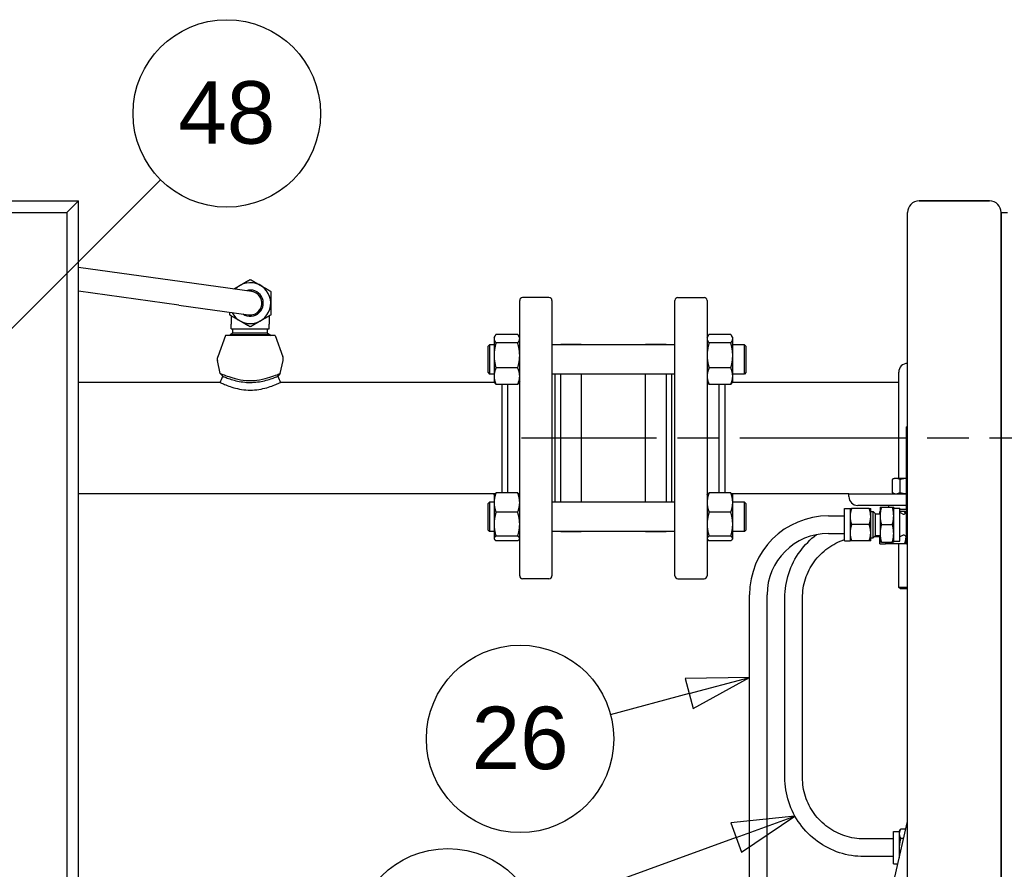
# Paper-space layout 'SHEET_3' of a CAD drawing. Header units: inches. Extents: x 3 to 360, y 8 to 227.
# Tile 82 of 117: x 303 to 324, y 95 to 114. Entities that reach past the tile are written whole.
import ezdxf

# ---------------------------------------------------------------- set-up
doc = ezdxf.new("R2010")
doc.units = ezdxf.units.IN
doc.header["$LTSCALE"] = 10.666667
doc.header["$MEASUREMENT"] = 0
doc.linetypes.add('CHAIN', pattern=[0.7087, 0.4724, -0.0591, 0.1181, -0.0591])
doc.layers.get('0').update_dxf_attribs({"lineweight": 25})
doc.layers.add('CENTER', color=7, linetype='CHAIN', lineweight=25)
doc.layers.add('DIMEN', color=7, linetype='Continuous', lineweight=25)
doc.styles.add('Current-ANSI', font='arial.ttf')

# ---------------------------------------------------------------- blocks, each defined once
blk = doc.blocks.new('Balloon121')
at = {"layer": 'DIMEN', "linetype": 'Continuous', "lineweight": 25}
for p, q in [((28.1955, 9.8243), (28.6948, 10.3236)), ((28.1734, 9.8464), (28.1071, 9.7359)), ((28.2176, 9.8022), (28.1734, 9.8464)), ((28.1955, 9.8243), (28.1071, 9.7359)), ((28.1071, 9.7359), (28.2176, 9.8022))]:
    blk.add_line(p, q, dxfattribs=at)
at = {"layer": 'DIMEN', "linetype": 'Continuous', "lineweight": 25, "flags": 128}
blk.add_lwpolyline([(28.1734, 9.8464), (28.1071, 9.7359), (28.2176, 9.8022), (28.1734, 9.8464)], dxfattribs=at)
at = {"layer": 'DIMEN'}
blk.add_circle((28.8269, 10.4556), 0.1875, dxfattribs=at)
blk.add_solid([(28.1734, 9.8464), (28.1071, 9.7359), (28.2176, 9.8022), (28.1734, 9.8464)], dxfattribs=at)
at = {"layer": 'DIMEN', "insert": (28.8269, 10.4567), "char_height": 0.125, "attachment_point": 5, "style": 'Current-ANSI'}
blk.add_mtext('48', dxfattribs=at)
blk = doc.blocks.new('Balloon151')
at = {"layer": 'DIMEN', "linetype": 'Continuous', "lineweight": 25}
for p, q in [((29.8726, 9.3276), (29.7438, 9.3254)), ((29.7438, 9.3254), (29.76, 9.2651)), ((29.7519, 9.2952), (29.8726, 9.3276)), ((29.76, 9.2651), (29.8726, 9.3276)), ((29.7519, 9.2952), (29.5941, 9.253))]:
    blk.add_line(p, q, dxfattribs=at)
at = {"layer": 'DIMEN', "linetype": 'Continuous', "lineweight": 25, "flags": 128}
blk.add_lwpolyline([(29.76, 9.2651), (29.8726, 9.3276), (29.7438, 9.3254), (29.76, 9.2651)], dxfattribs=at)
at = {"layer": 'DIMEN'}
blk.add_circle((29.4137, 9.2046), 0.1875, dxfattribs=at)
blk.add_solid([(29.76, 9.2651), (29.8726, 9.3276), (29.7438, 9.3254), (29.76, 9.2651)], dxfattribs=at)
at = {"layer": 'DIMEN', "insert": (29.4137, 9.2057), "char_height": 0.125, "attachment_point": 5, "style": 'Current-ANSI'}
blk.add_mtext('26', dxfattribs=at)
blk = doc.blocks.new('Balloon152')
at = {"layer": 'DIMEN', "linetype": 'Continuous', "lineweight": 25}
for p, q in [((29.9637, 9.0502), (29.8355, 9.0368)), ((29.8462, 9.0075), (29.9637, 9.0502)), ((29.8569, 8.9781), (29.9637, 9.0502)), ((29.8355, 9.0368), (29.8569, 8.9781)), ((29.8462, 9.0075), (29.4453, 8.8618))]:
    blk.add_line(p, q, dxfattribs=at)
at = {"layer": 'DIMEN', "linetype": 'Continuous', "lineweight": 25, "flags": 128}
blk.add_lwpolyline([(29.8569, 8.9781), (29.9637, 9.0502), (29.8355, 9.0368), (29.8569, 8.9781)], dxfattribs=at)
at = {"layer": 'DIMEN'}
blk.add_circle((29.2691, 8.7977), 0.1875, dxfattribs=at)
blk.add_solid([(29.8569, 8.9781), (29.9637, 9.0502), (29.8355, 9.0368), (29.8569, 8.9781)], dxfattribs=at)
at = {"layer": 'DIMEN', "insert": (29.2691, 8.7987), "char_height": 0.125, "attachment_point": 5, "style": 'Current-ANSI'}
blk.add_mtext('30', dxfattribs=at)

psp = doc.layouts.new('SHEET_3')

# ---------------------------------------------------------------- linework, layer by layer
for p, q in [((286.325, 109.66), (304.325, 109.66)), ((304.075, 109.41), (304.325, 109.66)), ((304.325, 109.66), (304.075, 109.41)), ((304.325, 68.097), (304.325, 109.66)), ((323.763, 109.66), (322.263, 109.66)), ((322.263, 109.66), (323.763, 109.66)), ((286.575, 109.41), (304.075, 109.41)), ((304.075, 109.41), (304.075, 91.91)), ((322.013, 68.097), (322.013, 109.41)), ((324.013, 68.097), (324.013, 109.41)), ((324.013, 109.41), (324.147, 109.41)), ((324.013, 109.41), (324.013, 85.91)), ((306.536, 107.933), (304.325, 108.241)), ((308.022, 107.726), (306.536, 107.933)), ((306.467, 107.438), (304.325, 107.736)), ((314.363, 107.6), (313.8, 107.6)), ((317.113, 107.6), (317.675, 107.6)), ((306.467, 107.438), (307.953, 107.231)), ((313.738, 101.662), (313.738, 107.537)), ((314.425, 107.537), (314.425, 101.662)), ((317.05, 101.662), (317.05, 107.537)), ((317.738, 107.537), (317.738, 101.662)), ((307.581, 107.208), (307.581, 107.032)), ((308.394, 107.208), (308.394, 107.032)), ((307.581, 106.929), (307.581, 107.032)), ((308.394, 106.929), (308.394, 107.032)), ((307.459, 106.787), (307.293, 106.336)), ((308.517, 106.787), (307.459, 106.787)), ((307.616, 106.837), (307.56, 106.805)), ((308.415, 106.805), (307.56, 106.805)), ((307.56, 106.804), (307.56, 106.805)), ((308.415, 106.804), (307.56, 106.804)), ((307.59, 106.804), (307.561, 106.787)), ((307.581, 106.929), (308.394, 106.929)), ((307.616, 106.837), (307.616, 106.929)), ((308.359, 106.837), (307.616, 106.837)), ((308.359, 106.837), (308.359, 106.929)), ((308.359, 106.837), (308.415, 106.805)), ((308.385, 106.804), (308.414, 106.787)), ((308.415, 106.804), (308.415, 106.805)), ((308.517, 106.787), (308.682, 106.336)), ((313.191, 106.748), (313.207, 106.777)), ((313.191, 106.748), (313.191, 106.721)), ((313.696, 106.812), (313.233, 106.812)), ((313.738, 106.748), (313.721, 106.777)), ((317.738, 106.748), (317.754, 106.777)), ((318.243, 106.812), (317.779, 106.812)), ((318.284, 106.748), (318.268, 106.777)), ((318.284, 106.721), (318.284, 106.748)), ((313.066, 106.561), (313.097, 106.592)), ((313.066, 105.998), (313.066, 106.561)), ((313.097, 106.592), (313.097, 105.967)), ((313.191, 106.592), (313.097, 106.592)), ((313.191, 106.721), (313.191, 106.364)), ((313.696, 106.63), (313.233, 106.63)), ((317.05, 106.592), (314.425, 106.592)), ((314.613, 106.592), (314.613, 106.6)), ((315.05, 106.6), (314.613, 106.6)), ((315.05, 106.6), (315.05, 106.592)), ((316.425, 106.592), (316.425, 106.6)), ((316.863, 106.6), (316.425, 106.6)), ((316.863, 106.6), (316.863, 106.592)), ((318.243, 106.63), (317.779, 106.63)), ((318.284, 106.364), (318.284, 106.721)), ((318.534, 106.592), (318.284, 106.592)), ((318.534, 105.967), (318.534, 106.592)), ((318.566, 106.561), (318.534, 106.592)), ((318.566, 106.561), (318.566, 105.998)), ((313.191, 106.364), (313.191, 105.922)), ((318.284, 105.922), (318.284, 106.364)), ((307.347, 105.979), (307.288, 106.258)), ((308.628, 105.979), (308.688, 106.258)), ((307.401, 105.918), (307.347, 105.979)), ((308.628, 105.979), (308.574, 105.918)), ((313.066, 105.998), (313.097, 105.967)), ((313.191, 105.967), (313.097, 105.967)), ((313.191, 105.922), (313.191, 105.811)), ((313.696, 106.097), (313.233, 106.097)), ((317.05, 105.967), (314.425, 105.967)), ((314.488, 105.967), (314.488, 103.233)), ((314.613, 103.233), (314.613, 105.967)), ((315.05, 105.967), (315.05, 103.233)), ((316.425, 103.233), (316.425, 105.967)), ((316.863, 105.967), (316.863, 103.233)), ((316.988, 103.233), (316.988, 105.967)), ((318.243, 106.097), (317.779, 106.097)), ((318.534, 105.967), (318.284, 105.967)), ((318.284, 105.811), (318.284, 105.922)), ((318.566, 105.998), (318.534, 105.967)), ((321.825, 106.006), (321.825, 104.6)), ((307.344, 105.787), (304.325, 105.787)), ((313.204, 105.787), (308.631, 105.787)), ((313.191, 105.811), (313.207, 105.782)), ((313.696, 105.747), (313.233, 105.747)), ((313.363, 104.6), (313.363, 105.747)), ((313.488, 103.43), (313.488, 105.747)), ((313.738, 105.811), (313.721, 105.782)), ((317.738, 105.811), (317.754, 105.782)), ((318.243, 105.747), (317.779, 105.747)), ((317.988, 105.747), (317.988, 103.43)), ((318.113, 105.747), (318.113, 104.6)), ((318.284, 105.811), (318.268, 105.782)), ((321.825, 105.787), (318.271, 105.787)), ((322.013, 104.837), (321.991, 104.837)), ((321.991, 102.337), (321.991, 104.837)), ((313.363, 103.43), (313.363, 104.6)), ((318.113, 104.6), (318.113, 103.43)), ((321.825, 104.6), (321.825, 103.741)), ((321.731, 103.741), (321.688, 103.715)), ((321.688, 103.715), (321.688, 103.438)), ((321.769, 103.741), (321.731, 103.741)), ((321.991, 103.741), (321.769, 103.741)), ((321.85, 103.715), (321.85, 103.438)), ((313.208, 103.412), (304.325, 103.412)), ((313.191, 103.389), (313.195, 103.397)), ((313.191, 103.389), (313.191, 103.224)), ((313.696, 103.43), (313.233, 103.43)), ((313.738, 103.389), (313.733, 103.397)), ((317.738, 103.389), (317.742, 103.397)), ((318.243, 103.43), (317.779, 103.43)), ((320.763, 103.412), (318.267, 103.412)), ((318.284, 103.389), (318.28, 103.397)), ((318.284, 103.224), (318.284, 103.389)), ((320.763, 103.412), (321.991, 103.412)), ((320.763, 103.352), (320.763, 103.412)), ((321.731, 103.412), (321.688, 103.438)), ((313.066, 103.202), (313.097, 103.233)), ((313.066, 102.639), (313.066, 103.202)), ((313.097, 103.233), (313.097, 102.608)), ((313.191, 103.233), (313.097, 103.233)), ((313.191, 103.224), (313.191, 102.763)), ((317.05, 103.233), (314.425, 103.233)), ((318.534, 103.233), (318.284, 103.233)), ((318.284, 102.763), (318.284, 103.224)), ((318.534, 102.608), (318.534, 103.233)), ((318.566, 103.202), (318.534, 103.233)), ((318.566, 103.202), (318.566, 102.639)), ((313.696, 103.018), (313.233, 103.018)), ((318.243, 103.018), (317.779, 103.018)), ((320.669, 102.409), (320.669, 103.099)), ((320.669, 103.099), (320.789, 103.099)), ((320.789, 103.099), (320.789, 102.926)), ((321.198, 103.099), (320.82, 103.099)), ((321.991, 103.162), (320.953, 103.162)), ((321.229, 102.926), (321.229, 103.099)), ((321.229, 103.035), (321.279, 103.035)), ((321.279, 102.472), (321.279, 103.035)), ((321.329, 102.985), (321.279, 103.035)), ((321.329, 102.522), (321.329, 102.985)), ((321.329, 102.985), (321.429, 102.985)), ((321.425, 102.985), (321.425, 103.035)), ((321.425, 103.035), (321.429, 103.035)), ((321.429, 103.129), (321.429, 102.941)), ((321.456, 103.129), (321.692, 103.129)), ((321.607, 103.162), (321.607, 103.129)), ((321.719, 102.941), (321.719, 103.129)), ((321.719, 103.104), (321.849, 103.104)), ((321.849, 102.404), (321.849, 103.104)), ((321.991, 103.077), (321.849, 103.077)), ((321.954, 103.035), (321.849, 103.035)), ((321.905, 102.985), (321.849, 103.014)), ((321.974, 102.996), (321.991, 103.013)), ((321.985, 103.007), (321.985, 103.035)), ((313.191, 102.763), (313.191, 102.459)), ((318.284, 102.459), (318.284, 102.763)), ((320.329, 102.941), (320.669, 102.941)), ((320.789, 102.926), (320.789, 102.581)), ((321.198, 102.754), (320.82, 102.754)), ((321.229, 102.581), (321.229, 102.926)), ((321.429, 102.941), (321.429, 102.566)), ((321.456, 102.754), (321.692, 102.754)), ((321.719, 102.566), (321.719, 102.941)), ((313.066, 102.639), (313.097, 102.608)), ((313.191, 102.608), (313.097, 102.608)), ((317.05, 102.608), (314.425, 102.608)), ((314.613, 102.6), (314.613, 102.608)), ((315.05, 102.6), (314.613, 102.6)), ((315.05, 102.608), (315.05, 102.6)), ((316.425, 102.6), (316.425, 102.608)), ((316.863, 102.6), (316.425, 102.6)), ((316.863, 102.608), (316.863, 102.6)), ((318.534, 102.608), (318.284, 102.608)), ((318.566, 102.639), (318.534, 102.608)), ((320.329, 102.566), (320.669, 102.566)), ((320.789, 102.581), (320.789, 102.409)), ((321.229, 102.409), (321.229, 102.581)), ((321.429, 102.566), (321.429, 102.379)), ((321.719, 102.379), (321.719, 102.566)), ((313.191, 102.459), (313.191, 102.452)), ((313.191, 102.452), (313.195, 102.444)), ((313.696, 102.508), (313.233, 102.508)), ((313.696, 102.411), (313.233, 102.411)), ((313.738, 102.452), (313.733, 102.444)), ((317.738, 102.452), (317.742, 102.444)), ((318.243, 102.508), (317.779, 102.508)), ((318.243, 102.411), (317.779, 102.411)), ((318.284, 102.452), (318.28, 102.444)), ((318.284, 102.452), (318.284, 102.459)), ((320.669, 102.409), (320.789, 102.409)), ((321.198, 102.409), (320.82, 102.409)), ((321.229, 102.472), (321.279, 102.472)), ((321.329, 102.522), (321.279, 102.472)), ((321.309, 102.502), (321.425, 102.502)), ((321.329, 102.522), (321.429, 102.522)), ((321.425, 102.345), (321.425, 102.522)), ((321.425, 102.345), (321.545, 102.345)), ((321.456, 102.379), (321.692, 102.379)), ((321.545, 102.379), (321.545, 102.345)), ((321.954, 102.345), (321.576, 102.345)), ((321.719, 102.404), (321.849, 102.404)), ((321.825, 102.345), (321.825, 101.419)), ((321.905, 102.522), (321.849, 102.494)), ((321.974, 102.511), (321.991, 102.495)), ((321.985, 102.345), (321.985, 102.5)), ((321.985, 102.409), (321.991, 102.409)), ((322.013, 102.337), (321.991, 102.337)), ((314.363, 101.6), (313.8, 101.6)), ((317.113, 101.6), (317.675, 101.6)), ((321.825, 101.419), (322.013, 101.419)), ((321.863, 101.381), (321.825, 101.419)), ((322.013, 101.381), (321.863, 101.381)), ((318.641, 94.778), (318.641, 101.254)), ((319.016, 94.778), (319.016, 101.254)), ((319.398, 97.358), (319.398, 101.192)), ((319.773, 97.358), (319.773, 101.192)), ((321.345, 93.465), (322.013, 96.417)), ((321.838, 96.205), (321.868, 96.258)), ((321.977, 96.258), (321.868, 96.258)), ((321.718, 96.047), (321.085, 96.047)), ((321.718, 95.515), (321.718, 96.205)), ((321.718, 96.205), (321.838, 96.205)), ((321.838, 96.205), (321.838, 96.159)), ((321.838, 96.159), (321.838, 95.86)), ((321.932, 96.059), (321.868, 96.059)), ((321.838, 95.86), (321.838, 95.644)), ((321.718, 95.672), (321.085, 95.672)), ((321.718, 95.515), (321.809, 95.515))]:
    psp.add_line(p, q)
for centre, radius, start, end in [((322.263, 109.41), 0.25, 90, 180), ((322.263, 109.41), 0.25, 90, 180), ((323.763, 109.41), 0.25, 0, 90), ((323.763, 109.41), 0.25, 0, 90), ((307.988, 107.479), 0.437, 206.9325, 137.2327), ((307.988, 107.479), 0.279, 235.9063, 108.259), ((307.988, 107.479), 0.25, 262.0821, 82.0832), ((307.988, 107.479), 0.25, 262.0826, 82.0826), ((313.8, 107.537), 0.0625, 90, 180), ((314.363, 107.537), 0.0625, 0, 90), ((317.113, 107.537), 0.0625, 90, 180), ((317.675, 107.537), 0.0625, 0, 90), ((307.425, 106.287), 0.141, 159.8696, 191.9699), ((308.55, 106.287), 0.141, 348.0301, 20.1304), ((322.013, 106.006), 0.187, 90, 180), ((320.953, 103.352), 0.19, 180, 270), ((321.932, 103.039), 0.06, 243, 315), ((320.329, 101.254), 1.688, 90, 180), ((320.329, 101.254), 1.312, 90, 180), ((321.932, 102.469), 0.06, 45, 117), ((313.8, 101.662), 0.0625, 180, 270), ((314.363, 101.662), 0.0625, 270, 0), ((317.113, 101.662), 0.0625, 180, 270), ((317.675, 101.662), 0.0625, 270, 0)]:
    psp.add_arc(centre, radius, start, end)
for points, weights in [([(307.635, 107.78), (307.704, 107.82), (307.769, 107.858)], [1.01764950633, 1.02399743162, 1]), ([(307.769, 107.858), (307.87, 107.916), (307.988, 107.984)], [1, 1.0379548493, 1]), ([(307.988, 107.984), (308.105, 107.916), (308.206, 107.858)], [1, 1.0379548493, 1]), ([(308.206, 107.858), (308.308, 107.799), (308.425, 107.731)], [1, 1.0379548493, 1]), ([(308.425, 107.731), (308.425, 107.596), (308.425, 107.479)], [1, 1.0379548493, 1]), ([(308.425, 107.479), (308.425, 107.362), (308.425, 107.226)], [1, 1.0379548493, 1]), ([(307.55, 107.226), (307.55, 107.258), (307.55, 107.287)], [1, 1.00854681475, 1.01324442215]), ([(307.769, 107.1), (307.667, 107.159), (307.55, 107.226)], [1, 1.0379548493, 1]), ([(308.425, 107.226), (308.308, 107.159), (308.206, 107.1)], [1, 1.0379548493, 1]), ([(307.988, 106.974), (307.87, 107.041), (307.769, 107.1)], [1, 1.0379548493, 1]), ([(308.206, 107.1), (308.105, 107.041), (307.988, 106.974)], [1, 1.0379548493, 1]), ([(313.233, 106.812), (313.191, 106.763), (313.191, 106.721)], [1.10906450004, 1.0930923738, 1]), ([(313.738, 106.721), (313.738, 106.763), (313.696, 106.812)], [1, 1.0930923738, 1.10906450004]), ([(317.779, 106.812), (317.738, 106.763), (317.738, 106.721)], [1.10906450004, 1.0930923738, 1]), ([(318.284, 106.721), (318.284, 106.763), (318.243, 106.812)], [1, 1.0930923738, 1.10906450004]), ([(313.191, 106.721), (313.191, 106.679), (313.233, 106.63)], [1, 1.0930923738, 1.10906450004]), ([(313.233, 106.63), (313.191, 106.487), (313.191, 106.364)], [1.10906450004, 1.0930923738, 1]), ([(313.696, 106.63), (313.738, 106.679), (313.738, 106.721)], [1.10906450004, 1.0930923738, 1]), ([(313.738, 106.364), (313.738, 106.487), (313.696, 106.63)], [1, 1.0930923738, 1.10906450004]), ([(317.738, 106.721), (317.738, 106.679), (317.779, 106.63)], [1, 1.0930923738, 1.10906450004]), ([(317.779, 106.63), (317.738, 106.487), (317.738, 106.364)], [1.10906450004, 1.0930923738, 1]), ([(318.243, 106.63), (318.284, 106.679), (318.284, 106.721)], [1.10906450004, 1.0930923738, 1]), ([(318.284, 106.364), (318.284, 106.487), (318.243, 106.63)], [1, 1.0930923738, 1.10906450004]), ([(313.191, 106.364), (313.191, 106.24), (313.233, 106.097)], [1, 1.0930923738, 1.10906450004]), ([(313.696, 106.097), (313.738, 106.24), (313.738, 106.364)], [1.10906450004, 1.0930923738, 1]), ([(317.738, 106.364), (317.738, 106.24), (317.779, 106.097)], [1, 1.0930923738, 1.10906450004]), ([(318.243, 106.097), (318.284, 106.24), (318.284, 106.364)], [1.10906450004, 1.0930923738, 1]), ([(313.233, 106.097), (313.191, 106.003), (313.191, 105.922)], [1.10906450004, 1.0930923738, 1]), ([(313.191, 105.922), (313.191, 105.841), (313.233, 105.747)], [1, 1.0930923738, 1.10906450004]), ([(313.738, 105.922), (313.738, 106.003), (313.696, 106.097)], [1, 1.0930923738, 1.10906450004]), ([(313.696, 105.747), (313.738, 105.841), (313.738, 105.922)], [1.10906450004, 1.0930923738, 1]), ([(317.779, 106.097), (317.738, 106.003), (317.738, 105.922)], [1.10906450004, 1.0930923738, 1]), ([(317.738, 105.922), (317.738, 105.841), (317.779, 105.747)], [1, 1.0930923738, 1.10906450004]), ([(318.284, 105.922), (318.284, 106.003), (318.243, 106.097)], [1, 1.0930923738, 1.10906450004]), ([(318.243, 105.747), (318.284, 105.841), (318.284, 105.922)], [1.10906450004, 1.0930923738, 1]), ([(313.233, 105.747), (313.217, 105.765), (313.207, 105.782)], [1.10906450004, 1.10308007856, 1.08626917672]), ([(313.721, 105.782), (313.711, 105.765), (313.696, 105.747)], [1.08626917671, 1.10308007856, 1.10906450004]), ([(317.779, 105.747), (317.764, 105.765), (317.754, 105.782)], [1.10906450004, 1.10308007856, 1.08626917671]), ([(318.268, 105.782), (318.258, 105.765), (318.243, 105.747)], [1.08626917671, 1.10308007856, 1.10906450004]), ([(321.769, 103.741), (321.731, 103.741), (321.688, 103.715)], [1, 1.0930923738, 1.10906450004]), ([(321.85, 103.715), (321.807, 103.741), (321.769, 103.741)], [1.10906450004, 1.0930923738, 1]), ([(321.991, 103.74), (321.925, 103.737), (321.85, 103.715)], [1.02347411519, 1.09522396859, 1.10906450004]), ([(313.233, 103.43), (313.191, 103.32), (313.191, 103.224)], [1.10906450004, 1.0930923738, 1]), ([(313.195, 103.397), (313.204, 103.413), (313.233, 103.43)], [1.05150993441, 1.09818338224, 1.10906450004]), ([(313.696, 103.43), (313.724, 103.413), (313.733, 103.397)], [1.10906450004, 1.09818338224, 1.05150993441]), ([(313.738, 103.224), (313.738, 103.32), (313.696, 103.43)], [1, 1.0930923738, 1.10906450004]), ([(317.779, 103.43), (317.738, 103.32), (317.738, 103.224)], [1.10906450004, 1.0930923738, 1]), ([(317.742, 103.397), (317.751, 103.413), (317.779, 103.43)], [1.05150993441, 1.09818338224, 1.10906450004]), ([(318.243, 103.43), (318.271, 103.413), (318.28, 103.397)], [1.10906450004, 1.09818338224, 1.05150993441]), ([(318.284, 103.224), (318.284, 103.32), (318.243, 103.43)], [1, 1.0930923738, 1.10906450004]), ([(321.688, 103.438), (321.731, 103.412), (321.769, 103.412)], [1.10906450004, 1.0930923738, 1]), ([(321.769, 103.412), (321.807, 103.412), (321.85, 103.438)], [1, 1.0930923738, 1.10906450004]), ([(321.85, 103.438), (321.925, 103.416), (321.991, 103.413)], [1.10906450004, 1.09522396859, 1.02347411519]), ([(313.191, 103.224), (313.191, 103.128), (313.233, 103.018)], [1, 1.0930923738, 1.10906450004]), ([(313.696, 103.018), (313.738, 103.128), (313.738, 103.224)], [1.10906450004, 1.0930923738, 1]), ([(317.738, 103.224), (317.738, 103.128), (317.779, 103.018)], [1, 1.0930923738, 1.10906450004]), ([(318.243, 103.018), (318.284, 103.128), (318.284, 103.224)], [1.10906450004, 1.0930923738, 1]), ([(313.233, 103.018), (313.191, 102.881), (313.191, 102.763)], [1.10906450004, 1.0930923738, 1]), ([(313.738, 102.763), (313.738, 102.881), (313.696, 103.018)], [1, 1.0930923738, 1.10906450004]), ([(317.779, 103.018), (317.738, 102.881), (317.738, 102.763)], [1.10906450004, 1.0930923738, 1]), ([(318.284, 102.763), (318.284, 102.881), (318.243, 103.018)], [1, 1.0930923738, 1.10906450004]), ([(320.82, 103.099), (320.789, 103.006), (320.789, 102.926)], [1, 1.0379548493, 1]), ([(320.789, 103.099), (320.789, 103.099), (320.82, 103.099)], [1, 1.0379548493, 1]), ([(321.198, 103.099), (321.229, 103.099), (321.229, 103.099)], [1, 1.0379548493, 1]), ([(321.229, 102.926), (321.229, 103.006), (321.198, 103.099)], [1, 1.0379548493, 1]), ([(321.429, 103.129), (321.429, 103.129), (321.456, 103.129)], [1, 1.0379548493, 1]), ([(321.456, 103.129), (321.429, 103.028), (321.429, 102.941)], [1, 1.0379548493, 1]), ([(321.692, 103.129), (321.719, 103.129), (321.719, 103.129)], [1, 1.0379548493, 1]), ([(321.719, 102.941), (321.719, 103.028), (321.692, 103.129)], [1, 1.0379548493, 1]), ([(321.968, 102.99), (321.962, 103.012), (321.954, 103.035)], [1.01388721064, 1.00914893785, 1]), ([(321.954, 103.035), (321.985, 103.035), (321.985, 103.035)], [1, 1.0379548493, 1]), ([(313.191, 102.763), (313.191, 102.645), (313.233, 102.508)], [1, 1.0930923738, 1.10906450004]), ([(313.696, 102.508), (313.738, 102.645), (313.738, 102.763)], [1.10906450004, 1.0930923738, 1]), ([(317.738, 102.763), (317.738, 102.645), (317.779, 102.508)], [1, 1.0930923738, 1.10906450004]), ([(318.243, 102.508), (318.284, 102.645), (318.284, 102.763)], [1.10906450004, 1.0930923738, 1]), ([(320.789, 102.926), (320.789, 102.846), (320.82, 102.754)], [1, 1.0379548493, 1]), ([(320.82, 102.754), (320.789, 102.661), (320.789, 102.581)], [1, 1.0379548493, 1]), ([(321.198, 102.754), (321.229, 102.846), (321.229, 102.926)], [1, 1.0379548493, 1]), ([(321.229, 102.581), (321.229, 102.661), (321.198, 102.754)], [1, 1.0379548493, 1]), ([(321.429, 102.941), (321.429, 102.854), (321.456, 102.754)], [1, 1.0379548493, 1]), ([(321.456, 102.754), (321.429, 102.653), (321.429, 102.566)], [1, 1.0379548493, 1]), ([(321.692, 102.754), (321.719, 102.854), (321.719, 102.941)], [1, 1.0379548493, 1]), ([(321.719, 102.566), (321.719, 102.653), (321.692, 102.754)], [1, 1.0379548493, 1]), ([(320.789, 102.581), (320.789, 102.501), (320.82, 102.409)], [1, 1.0379548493, 1]), ([(321.198, 102.409), (321.229, 102.501), (321.229, 102.581)], [1, 1.0379548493, 1]), ([(321.429, 102.566), (321.429, 102.479), (321.456, 102.379)], [1, 1.0379548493, 1]), ([(321.692, 102.379), (321.719, 102.479), (321.719, 102.566)], [1, 1.0379548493, 1]), ([(313.233, 102.508), (313.191, 102.482), (313.191, 102.459)], [1.10906450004, 1.0930923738, 1]), ([(313.191, 102.459), (313.191, 102.437), (313.233, 102.411)], [1, 1.0930923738, 1.10906450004]), ([(313.738, 102.459), (313.738, 102.482), (313.696, 102.508)], [1, 1.0930923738, 1.10906450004]), ([(313.696, 102.411), (313.738, 102.437), (313.738, 102.459)], [1.10906450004, 1.0930923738, 1]), ([(317.779, 102.508), (317.738, 102.482), (317.738, 102.459)], [1.10906450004, 1.0930923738, 1]), ([(317.738, 102.459), (317.738, 102.437), (317.779, 102.411)], [1, 1.0930923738, 1.10906450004]), ([(318.284, 102.459), (318.284, 102.482), (318.243, 102.508)], [1, 1.0930923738, 1.10906450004]), ([(318.243, 102.411), (318.284, 102.437), (318.284, 102.459)], [1.10906450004, 1.0930923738, 1]), ([(320.82, 102.409), (320.789, 102.409), (320.789, 102.409)], [1, 1.0379548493, 1]), ([(321.229, 102.409), (321.229, 102.409), (321.198, 102.409)], [1, 1.0379548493, 1]), ([(321.456, 102.379), (321.429, 102.379), (321.429, 102.379)], [1, 1.0379548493, 1]), ([(321.576, 102.345), (321.545, 102.345), (321.545, 102.345)], [1, 1.0379548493, 1]), ([(321.566, 102.379), (321.57, 102.362), (321.576, 102.345)], [1.01126099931, 1.00687627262, 1]), ([(321.719, 102.379), (321.719, 102.379), (321.692, 102.379)], [1, 1.0379548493, 1]), ([(321.954, 102.345), (321.982, 102.428), (321.985, 102.501)], [1, 1.03412041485, 1.00689411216]), ([(321.985, 102.345), (321.985, 102.345), (321.954, 102.345)], [1, 1.0379548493, 1]), ([(321.868, 96.258), (321.838, 96.205), (321.838, 96.159)], [1, 1.0379548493, 1]), ([(321.838, 96.159), (321.838, 96.112), (321.868, 96.059)], [1, 1.0379548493, 1]), ([(321.868, 96.059), (321.838, 95.952), (321.838, 95.86)], [1, 1.0379548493, 1]), ([(321.838, 95.86), (321.838, 95.791), (321.854, 95.717)], [1, 1.02799170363, 1.01469564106])]:
    psp.add_rational_spline(points, weights, degree=2)
for points in [[(307.344, 105.787), (307.363, 105.831), (307.382, 105.875), (307.401, 105.918)], [(308.574, 105.918), (308.593, 105.875), (308.612, 105.831), (308.631, 105.787)]]:
    psp.add_open_spline(points, degree=3)
for points, knots in [([(307.347, 105.979), (307.347, 105.979), (307.354, 105.976), (307.387, 105.963), (307.419, 105.951), (307.502, 105.92), (307.556, 105.902), (307.65, 105.874), (307.687, 105.865), (307.794, 105.841), (307.872, 105.829), (308.035, 105.824), (308.113, 105.831), (308.268, 105.858), (308.343, 105.879), (308.469, 105.918), (308.521, 105.937), (308.594, 105.965), (308.616, 105.974), (308.627, 105.978), (308.628, 105.979), (308.628, 105.979)], [2.633521, 2.633521, 2.633521, 2.633521, 3.054023, 3.054023, 3.619975, 3.619975, 4.215015, 4.215015, 4.55779, 4.55779, 5.16514, 5.16514, 5.74126, 5.74126, 6.372521, 6.372521, 6.97586, 6.97586, 7.532098, 7.532098, 7.700046, 7.700046, 7.700046, 7.700046]), ([(307.401, 105.918), (307.401, 105.918), (307.408, 105.915), (307.42, 105.91), (307.436, 105.904), (307.463, 105.893), (307.496, 105.881), (307.529, 105.869), (307.57, 105.855), (307.614, 105.842), (307.657, 105.83), (307.705, 105.818), (307.755, 105.809), (307.804, 105.8), (307.856, 105.793), (307.909, 105.789), (307.961, 105.786), (308.014, 105.786), (308.067, 105.79), (308.119, 105.793), (308.172, 105.8), (308.22, 105.809), (308.27, 105.818), (308.319, 105.83), (308.361, 105.843), (308.406, 105.855), (308.446, 105.869), (308.479, 105.881), (308.512, 105.893), (308.539, 105.904), (308.555, 105.91), (308.567, 105.915), (308.574, 105.918), (308.574, 105.918)], [0.2039628, 0.2039628, 0.2039628, 0.2039628, 0.241653, 0.241653, 0.241653, 0.2915265, 0.2915265, 0.2915265, 0.3399267, 0.3399267, 0.3399267, 0.3865552, 0.3865552, 0.3865552, 0.4322554, 0.4322554, 0.4322554, 0.4777016, 0.4777016, 0.4777016, 0.5234687, 0.5234687, 0.5234687, 0.5701073, 0.5701073, 0.5701073, 0.6184415, 0.6184415, 0.6184415, 0.6682008, 0.6682008, 0.6682008, 0.7058881, 0.7058881, 0.7058881, 0.7058881]), ([(307.344, 105.787), (307.344, 105.787), (307.351, 105.784), (307.363, 105.779), (307.378, 105.772), (307.405, 105.76), (307.439, 105.745), (307.473, 105.731), (307.515, 105.715), (307.562, 105.699), (307.607, 105.683), (307.66, 105.668), (307.716, 105.655), (307.771, 105.643), (307.832, 105.633), (307.894, 105.628), (307.955, 105.623), (308.02, 105.623), (308.082, 105.628), (308.144, 105.633), (308.205, 105.643), (308.26, 105.655), (308.315, 105.668), (308.368, 105.683), (308.414, 105.699), (308.461, 105.715), (308.503, 105.731), (308.536, 105.745), (308.57, 105.76), (308.597, 105.772), (308.613, 105.779), (308.625, 105.784), (308.631, 105.787), (308.631, 105.787)], [0.2039973, 0.2039973, 0.2039973, 0.2039973, 0.2416531, 0.2416531, 0.2416531, 0.2915266, 0.2915266, 0.2915266, 0.3399268, 0.3399268, 0.3399268, 0.3865552, 0.3865552, 0.3865552, 0.4322555, 0.4322555, 0.4322555, 0.4777016, 0.4777016, 0.4777016, 0.5234688, 0.5234688, 0.5234688, 0.5701074, 0.5701074, 0.5701074, 0.6184416, 0.6184416, 0.6184416, 0.6682009, 0.6682009, 0.6682009, 0.7059869, 0.7059869, 0.7059869, 0.7059869]), ([(319.398, 101.192), (319.398, 101.368), (319.426, 101.545), (319.535, 101.881), (319.616, 102.04), (319.819, 102.319), (319.939, 102.44), (320.074, 102.541)], [3.1415927, 3.1415927, 3.1415927, 3.1415927, 3.4557519, 3.4557519, 3.7699112, 3.7699112, 4.0696328, 4.0696328, 4.0696328, 4.0696328]), ([(319.773, 101.192), (319.773, 101.329), (319.794, 101.466), (319.879, 101.727), (319.942, 101.851), (320.104, 102.073), (320.202, 102.171), (320.422, 102.331), (320.542, 102.392), (320.669, 102.435)], [3.141593, 3.141593, 3.141593, 3.141593, 3.455752, 3.455752, 3.769911, 3.769911, 4.08407, 4.08407, 4.38973, 4.38973, 4.38973, 4.38973]), ([(321.085, 95.672), (320.908, 95.672), (320.732, 95.7), (320.396, 95.809), (320.236, 95.891), (319.95, 96.098), (319.824, 96.224), (319.616, 96.51), (319.535, 96.669), (319.426, 97.005), (319.398, 97.181), (319.398, 97.358)], [1.570796, 1.570796, 1.570796, 1.570796, 1.884956, 1.884956, 2.199115, 2.199115, 2.513274, 2.513274, 2.827433, 2.827433, 3.141593, 3.141593, 3.141593, 3.141593]), ([(321.085, 96.047), (320.948, 96.047), (320.81, 96.069), (320.549, 96.154), (320.425, 96.217), (320.202, 96.378), (320.104, 96.477), (319.942, 96.699), (319.879, 96.823), (319.794, 97.084), (319.773, 97.221), (319.773, 97.358)], [1.570796, 1.570796, 1.570796, 1.570796, 1.884956, 1.884956, 2.199115, 2.199115, 2.513274, 2.513274, 2.827433, 2.827433, 3.141593, 3.141593, 3.141593, 3.141593])]:
    psp.add_open_spline(points, degree=3, knots=knots)
at = {"layer": 'CENTER', "linetype": 'CHAIN', "ltscale": 0.705294}
psp.add_line((327.321, 104.6), (313.777, 104.6), dxfattribs=at)

# ---------------------------------------------------------------- block references
at = {"layer": 'DIMEN', "xscale": 10.66666666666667, "yscale": 10.66666666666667, "zscale": 10.66666666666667}
for name in ['Balloon121', 'Balloon151', 'Balloon152']:
    psp.add_blockref(name, (0, 0), dxfattribs=at)

doc.saveas('drawing.dxf')
